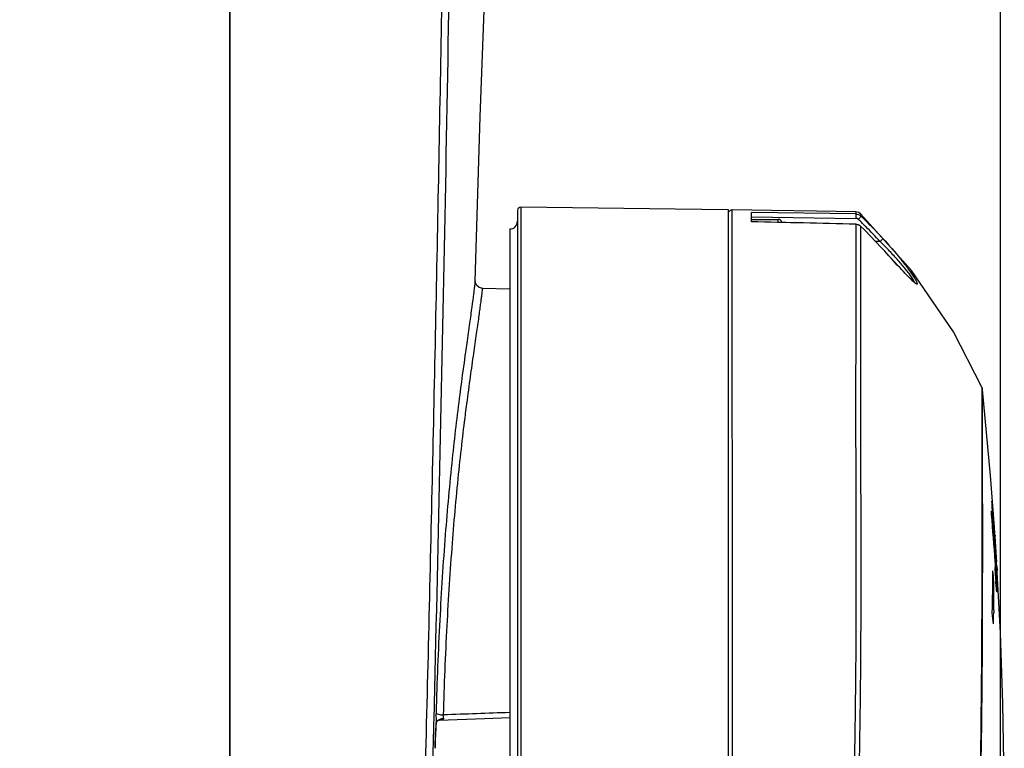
# Model space of a CAD drawing. Header units: millimetres. Extents: x 7426 to 8300, y 123 to 421.
# Tile 112 of 197: x 8063.49 to 8069.91, y 248.1 to 252.85. Entities that reach past the tile are written whole.
import ezdxf

# ---------------------------------------------------------------- set-up
doc = ezdxf.new("R2010")
doc.units = ezdxf.units.MM
doc.layers.add('外形图', color=7, linetype='Continuous')
doc.layers.add('尺寸标注', color=7, linetype='Continuous')
doc.styles.add('微软雅黑', font='msyh.ttc')
doc.dimstyles.new('尺寸标注_1_20比例', dxfattribs={"dimtxt": 1.5, "dimasz": 1.25, "dimexe": 0.5, "dimexo": 0.4, "dimgap": 0.5, "dimtad": 1, "dimdec": 1, "dimlfac": 20, "dimdsep": 46, "dimtxsty": '微软雅黑', "dimcen": 0.09, "dimadec": 0, "dimazin": 0, "dimtp": 0.01, "dimtm": 0.01, "dimtfac": 1, "dimtdec": 1, "dimtofl": 0, "dimtmove": 0, "dimatfit": 3, "dimfxl": 1, "dimtolj": 1, "dimarcsym": 0})

# ---------------------------------------------------------------- blocks, each defined once
blk = doc.blocks.new('*D1254')
at = {"layer": 'Defpoints', "color": 0}
for p in [(8069.8803, 291.5889), (8056.8352, 246.458), (8069.8803, 246.4589)]:
    blk.add_point(p, dxfattribs=at)
at = {"layer": '尺寸标注', "color": 0, "lineweight": -2}
for p, q in [((8056.8352, 246.858), (8056.8352, 292.0889)), ((8069.8803, 246.8589), (8069.8803, 292.0889)), ((8058.0852, 291.5889), (8068.6303, 291.5889))]:
    blk.add_line(p, q, dxfattribs=at)
at = {"layer": '尺寸标注', "color": 0}
for points in [[(8058.0852, 291.7972), (8058.0852, 291.3805), (8056.8352, 291.5889)], [(8068.6303, 291.3805), (8068.6303, 291.7972), (8069.8803, 291.5889)]]:
    blk.add_solid(points, dxfattribs=at)
at = {"layer": '尺寸标注', "color": 0, "insert": (8063.7081, 292.8641), "char_height": 1.5, "attachment_point": 5, "style": '微软雅黑'}
blk.add_mtext('\\A1;\\A1;260', dxfattribs=at)

msp = doc.modelspace()

# ---------------------------------------------------------------- linework, layer by layer
at = {"layer": '外形图', "color": 7, "linetype": 'Continuous'}
for p, q in [((8064.8577, 269.0958), (8064.8577, 242.9472)), ((8064.8577, 242.9472), (8064.8577, 269.0945)), ((8066.7327, 251.6027), (8066.7326, 243.7881)), ((8068.1077, 239.2971), (8068.1077, 251.6101)), ((8068.3895, 251.6057), (8068.1331, 251.6097)), ((8068.938, 251.5826), (8068.2577, 251.5919)), ((8068.2577, 251.5318), (8068.2577, 251.5919)), ((8068.2577, 251.5635), (8068.9384, 251.5542)), ((8068.938, 251.5966), (8068.938, 251.5825)), ((8068.972, 251.5684), (8068.9721, 251.5824)), ((8069.302, 251.2149), (8068.9721, 251.5825)), ((8068.2577, 251.547), (8068.4327, 251.547)), ((8068.4327, 251.5282), (8068.4327, 251.547)), ((8068.9376, 251.5154), (8068.9377, 251.5159)), ((8068.9548, 251.5477), (8068.9621, 251.5407)), ((8068.9548, 251.5477), (8068.9621, 251.5406)), ((8068.9717, 251.5015), (8068.9717, 251.5012)), ((8066.6827, 251.4847), (8066.6827, 243.2064)), ((8069.0965, 251.403), (8069.0683, 251.4029)), ((8069.1132, 251.3543), (8069.1131, 251.3546)), ((8069.1613, 251.3018), (8069.1131, 251.3546)), ((8069.2142, 251.2443), (8069.1613, 251.3018)), ((8069.5754, 250.8141), (8069.302, 251.2149)), ((8066.6827, 251.0931), (8066.5065, 251.0961)), ((8069.7607, 250.4538), (8069.5754, 250.8141)), ((8069.7607, 250.4539), (8069.7605, 250.443)), ((8069.7606, 250.4473), (8069.7605, 250.4387)), ((8069.7647, 250.4387), (8069.7647, 250.4387)), ((8069.8166, 249.8771), (8069.7648, 250.4387)), ((8069.8402, 249.5661), (8069.8166, 249.8771)), ((8069.8235, 249.6465), (8069.8254, 249.6247)), ((8069.8308, 249.6288), (8069.828, 249.6288)), ((8069.8327, 249.6309), (8069.8329, 249.629)), ((8069.8365, 249.5371), (8069.8346, 249.5371)), ((8069.8365, 249.5371), (8069.8352, 249.5541)), ((8069.8362, 249.5332), (8069.8365, 249.5371)), ((8069.8455, 249.4879), (8069.846, 249.481)), ((8069.8548, 249.3419), (8069.846, 249.481)), ((8069.8474, 249.3433), (8069.845, 249.3433)), ((8069.8502, 249.3428), (8069.8512, 249.3253)), ((8069.8512, 249.3253), (8069.8518, 249.3156)), ((8069.8534, 249.3425), (8069.8553, 249.314)), ((8069.8464, 249.2547), (8069.8462, 249.2452)), ((8069.8481, 249.2585), (8069.8467, 249.2766)), ((8069.8518, 249.3156), (8069.8526, 249.3015)), ((8069.8526, 249.3015), (8069.854, 249.2777)), ((8069.854, 249.2777), (8069.8554, 249.2527)), ((8069.8589, 249.2572), (8069.8552, 249.2572)), ((8069.8572, 249.2856), (8069.8589, 249.2572)), ((8069.8595, 249.2326), (8069.8589, 249.2572)), ((8069.8493, 249.2044), (8069.8531, 249.2045)), ((8069.8554, 249.2527), (8069.8558, 249.246)), ((8069.8583, 249.2059), (8069.8596, 249.1835)), ((8069.8805, 248.8508), (8069.8599, 249.246)), ((8069.8386, 249.1829), (8069.8313, 249.183)), ((8069.8374, 248.9976), (8069.8371, 248.9807)), ((8066.1888, 248.263), (8066.1892, 248.2822)), ((8066.2024, 248.247), (8066.2036, 248.2602)), ((8066.2037, 248.2638), (8066.2036, 248.2603)), ((8066.2036, 248.2603), (8066.2036, 248.2602)), ((8066.2236, 248.2814), (8066.2237, 248.2814)), ((8066.1832, 248.0431), (8066.1846, 248.0983)), ((8066.1969, 248.0971), (8066.1967, 248.0971))]:
    msp.add_line(p, q, dxfattribs=at)
for points in [[(8066.4574, 251.1454), (8066.49, 252.2155), (8066.5334, 253.3744), (8066.5951, 254.7437), (8066.6901, 256.4649), (8066.8035, 258.0498), (8066.9123, 259.1993), (8067.0382, 260.2038), (8067.1954, 261.0889), (8067.3893, 261.7881)], [(8066.758, 251.6277), (8066.7457, 251.6246), (8066.7362, 251.6155), (8066.7327, 251.6027)], [(8068.1077, 251.6101), (8067.7602, 251.6151), (8066.758, 251.6277)], [(8068.1331, 251.6097), (8068.1295, 251.6095), (8068.1184, 251.6052), (8068.1106, 251.5963)], [(8068.938, 251.5966), (8068.6816, 251.601), (8068.3895, 251.6057)], [(8068.9721, 251.5824), (8068.9574, 251.5923), (8068.9381, 251.5966)], [(8068.9377, 251.5159), (8068.7283, 251.5211), (8068.4828, 251.5271), (8068.2577, 251.5322)], [(8069.3106, 251.1448), (8069.3003, 251.1544), (8069.2878, 251.1667), (8069.2731, 251.1818), (8069.2559, 251.1996), (8069.2363, 251.2204), (8069.2142, 251.2443)], [(8066.5065, 251.0961), (8066.4834, 251.1022), (8066.4659, 251.1182), (8066.459, 251.1336), (8066.4577, 251.1408), (8066.4575, 251.1435), (8066.4574, 251.1447), (8066.4574, 251.1451)], [(8069.324, 251.1338), (8069.3243, 251.1336), (8069.3234, 251.1342), (8069.3185, 251.138), (8069.3106, 251.1448)], [(8069.7647, 250.4387), (8069.7646, 250.4392), (8069.7637, 250.4446), (8069.7618, 250.4509), (8069.7607, 250.4538)], [(8069.8675, 246.1818), (8069.893, 246.7361), (8069.9058, 247.3043), (8069.9061, 247.8832), (8069.8968, 248.3905), (8069.8805, 248.8508)], [(8066.2237, 248.2814), (8066.5191, 248.2922), (8066.6827, 248.2978)], [(8066.1969, 248.0971), (8066.1969, 248.1109), (8066.1985, 248.184), (8066.2024, 248.247)], [(8066.2036, 248.2603), (8066.2042, 248.2633), (8066.2079, 248.2706), (8066.2147, 248.2775), (8066.2221, 248.2811), (8066.2236, 248.2814)]]:
    msp.add_lwpolyline(points, dxfattribs=at)
for centre, radius, start, end in [((7448.5098, 263.5477), 617.868, 358.5842651, 359.1932146), ((8066.4584, 248.9664), 3.6177, 42.772, 45.99008), ((8066.6827, 251.5347), 0.05, 270, 0), ((8063.1117, 23.9904), 227.5996, 88.533229, 88.704403), ((8068.4327, 251.522), 0.025, 13.48845, 90), ((8066.4297, 248.9337), 3.6345, 45.29022, 45.83037), ((8066.397, 248.8805), 3.6741, 42.33058, 45.51167), ((8066.397, 248.8801), 3.6741, 42.33058, 45.51167), ((8066.4395, 248.9436), 3.6206, 44.91564, 45.29012), ((8066.4592, 248.9632), 3.5928, 42.77273, 44.91678), ((8068.0649, 250.3271), 1.4906, 44.4324, 46.20207), ((8068.2491, 249.7031), 1.5754, 357.13989, 357.94275), ((8073.6476, 249.8813), 3.8279, 183.42222, 184.01463), ((8066.4288, 249.3627), 3.4145, 4.86246, 5.17232), ((8064.7679, 249.2202), 5.0815, 4.63628, 4.87584), ((8047.3988, 247.6866), 22.5074, 4.1487, 4.93931), ((8047.4373, 247.7304), 22.4681, 4.11643, 4.83631), ((8081.4168, 250.4181), 11.6156, 183.9728, 184.40822), ((8067.6687, 249.4187), 2.1727, 4.51005, 5.12057), ((8065.4177, 249.2365), 4.431, 4.14061, 4.56943), ((8069.3289, 249.574), 0.5089, 354.50893, 355.39588), ((8063.9391, 249.128), 5.9136, 3.76992, 4.15458), ((8061.2071, 248.9481), 8.6515, 3.37453, 3.76927), ((8069.1323, 249.5168), 0.7096, 3.16107, 3.98451), ((8058.6634, 248.7617), 11.2032, 3.76504, 3.92285), ((8066.0084, 249.2682), 3.8432, 3.70421, 4.13195), ((8058.7101, 248.7643), 11.1565, 3.60072, 3.7675), ((8034.0792, 247.3422), 35.827, 3.20109, 3.38465), ((8061.7587, 248.8656), 8.1071, 3.17985, 3.34279), ((8061.1792, 249.2293), 8.6522, 358.35505, 0.17016), ((8055.9978, 247.8486), 13.9049, 5.50647, 5.80466), ((8066.2528, 249.3194), 3.5941, 358.96792, 359.31702), ((8061.4745, 248.6982), 8.3954, 3.89417, 4.21232), ((8062.977, 248.8284), 6.8896, 3.7676, 4.01338), ((8067.109, 249.0832), 2.7477, 3.36036, 3.86401), ((8062.4936, 248.7939), 7.3743, 3.58072, 3.78806), ((8073.4964, 249.5151), 3.6486, 183.13808, 183.3674), ((8064.135, 248.8974), 5.7296, 3.33506, 3.57373), ((8063.8028, 248.9147), 6.0657, 3.50592, 3.77508), ((8077.5338, 249.8173), 7.7089, 184.25537, 184.49148), ((8079.6639, 249.9682), 9.8443, 184.39663, 184.55382), ((8065.3205, 248.9658), 4.5421, 2.83801, 3.34303), ((8067.9416, 249.2012), 1.9182, 0.20471, 0.93797), ((8068.0136, 249.2015), 1.8461, 359.44211, 0.2046), ((8060.8765, 249.147), 8.9621, 359.04466, 0.22952), ((8056.756, 247.5854), 13.1462, 5.77773, 6.09331), ((8061.4238, 249.1425), 8.4149, 358.40901, 358.89813), ((8066.8296, 248.3097), 0.6277, 178.20854, 182.72344), ((8070.1818, 144.9105), 103.479, 91.937776, 92.176945), ((8066.726, 248.3049), 0.5239, 182.72909, 184.49889), ((8067.9762, 248.1125), 1.7793, 177.60839, 177.72333), ((8069.5583, 248.0887), 3.3616, 179.6401, 179.85732)]:
    msp.add_arc(centre, radius, start, end, dxfattribs=at)
for points, knots in [([(8066.0941, 246.4537), (8066.1126, 247.141), (8066.1484, 248.5027), (8066.1949, 250.5428), (8066.2352, 252.5791), (8066.2627, 254.2852), (8066.2812, 255.6583), (8066.2934, 256.694), (8066.3041, 257.7323), (8066.3129, 258.7727), (8066.3201, 259.8146), (8066.3276, 260.8578), (8066.33, 261.7276), (8066.3323, 262.4237), (8066.3481, 262.7718), (8066.3643, 262.9451)], [0, 0, 0, 0, 0.12506, 0.247749, 0.37114, 0.495499, 0.558092, 0.620909, 0.683876, 0.746958, 0.810137, 0.873387, 0.936684, 0.968341, 1, 1, 1, 1]), ([(8066.7591, 243.9626), (8066.7595, 244.1709), (8066.7584, 244.5859), (8066.7578, 245.2066), (8066.7578, 245.8292), (8066.7578, 246.6756), (8066.7578, 247.5273), (8066.7578, 248.3708), (8066.7579, 248.9728), (8066.7579, 249.5363), (8066.7579, 250.0496), (8066.7579, 250.5027), (8066.758, 250.8385), (8066.758, 251.0705), (8066.758, 251.2147), (8066.758, 251.3376), (8066.758, 251.439), (8066.758, 251.5175), (8066.7581, 251.5706), (8066.758, 251.5994), (8066.7581, 251.6161), (8066.7578, 251.6202), (8066.7581, 251.6286), (8066.758, 251.6277)], [0, 0, 0, 0, 0.081511, 0.162434, 0.242911, 0.325195, 0.493719, 0.576244, 0.655328, 0.729355, 0.796762, 0.856233, 0.906694, 0.928205, 0.947042, 0.963107, 0.976327, 0.986655, 0.994059, 0.996655, 0.998513, 0.999628, 1, 1, 1, 1]), ([(8068.1403, 241.5968), (8068.1393, 241.8514), (8068.139, 242.3607), (8068.1361, 243.3779), (8068.1355, 244.3932), (8068.1341, 245.4091), (8068.1344, 246.1822), (8068.134, 246.9695), (8068.134, 247.761), (8068.1338, 248.5321), (8068.1337, 249.1505), (8068.1336, 249.6165), (8068.1335, 249.9377), (8068.1335, 250.2364), (8068.1334, 250.5103), (8068.1333, 250.7576), (8068.1333, 250.976), (8068.1332, 251.1392), (8068.1332, 251.2538), (8068.1332, 251.3274), (8068.1332, 251.3926), (8068.1332, 251.4492), (8068.1331, 251.4972), (8068.1331, 251.5318), (8068.1331, 251.5552), (8068.1331, 251.5694), (8068.1331, 251.5815), (8068.1331, 251.5913), (8068.1331, 251.5991), (8068.1332, 251.6039), (8068.133, 251.6072), (8068.1333, 251.6081), (8068.1328, 251.6099), (8068.1331, 251.6097)], [0, 0, 0, 0, 0.076278, 0.1526, 0.304768, 0.38046, 0.456996, 0.536402, 0.616331, 0.694163, 0.767425, 0.801609, 0.833776, 0.863672, 0.891096, 0.915854, 0.937743, 0.956552, 0.964738, 0.972093, 0.978604, 0.984263, 0.989061, 0.99299, 0.994628, 0.99605, 0.997254, 0.998241, 0.999009, 0.999559, 0.999752, 0.99989, 1, 1, 1, 1]), ([(8068.938, 251.5826), (8068.9384, 251.5817), (8068.9382, 251.5784), (8068.9386, 251.5725), (8068.9385, 251.5639), (8068.9385, 251.5575), (8068.9384, 251.5542)], [0, 0, 0, 0, 0.100426, 0.327299, 0.645008, 1, 1, 1, 1]), ([(8068.972, 251.5684), (8068.9723, 251.5675), (8068.9702, 251.5647), (8068.9673, 251.5602), (8068.9618, 251.5539), (8068.9577, 251.5495), (8068.9554, 251.5472)], [0, 0, 0, 0, 0.101126, 0.324001, 0.640032, 1, 1, 1, 1]), ([(8068.9376, 251.5154), (8068.9373, 251.4431), (8068.9375, 251.2546), (8068.9379, 250.8186), (8068.9362, 250.1361), (8068.9397, 249.3902), (8068.9384, 248.703), (8068.9321, 248.1401), (8068.9196, 247.5598), (8068.9082, 247.1682), (8068.9013, 246.9712)], [0, 0, 0, 0, 0.047739, 0.124463, 0.287782, 0.498291, 0.61682, 0.741391, 0.86988, 1, 1, 1, 1]), ([(8068.9336, 246.9726), (8068.9431, 247.2339), (8068.9581, 247.7501), (8068.9714, 248.5071), (8068.9734, 249.2216), (8068.9717, 249.8713), (8068.971, 250.4358), (8068.9722, 250.8972), (8068.9717, 251.2408), (8068.9713, 251.4288), (8068.9715, 251.501)], [0, 0, 0, 0, 0.173181, 0.342064, 0.501505, 0.646501, 0.772402, 0.875438, 0.952176, 1, 1, 1, 1]), ([(8069.1141, 251.4232), (8069.1144, 251.4223), (8069.1122, 251.4195), (8069.1091, 251.4153), (8069.1033, 251.4093), (8069.0989, 251.4052), (8069.0965, 251.403)], [0, 0, 0, 0, 0.100266, 0.322483, 0.638787, 1, 1, 1, 1]), ([(8069.1141, 251.4232), (8069.1545, 251.3795), (8069.2114, 251.3138), (8069.2781, 251.2274), (8069.3067, 251.1867), (8069.3187, 251.1678)], [0, 0, 0, 0, 0.544753, 0.794914, 1, 1, 1, 1]), ([(8069.3095, 251.1451), (8069.2961, 251.1576), (8069.2669, 251.1874), (8069.2015, 251.2572), (8069.1495, 251.3144), (8069.1132, 251.3543)], [0, 0, 0, 0, 0.191624, 0.43571, 1, 1, 1, 1]), ([(8069.314, 251.1516), (8069.3056, 251.1662), (8069.2815, 251.1991), (8069.2393, 251.2517), (8069.1868, 251.3105), (8069.1491, 251.3506), (8069.1294, 251.3706)], [0, 0, 0, 0, 0.176311, 0.424381, 0.706104, 1, 1, 1, 1]), ([(8066.4575, 251.145), (8066.4576, 251.1554), (8066.4504, 251.089), (8066.4461, 251.0591), (8066.4341, 250.9657), (8066.4197, 250.8639), (8066.3925, 250.6708), (8066.352, 250.3777), (8066.303, 249.9612), (8066.2587, 249.4709), (8066.2236, 248.9185), (8066.2081, 248.531), (8066.2023, 248.3294)], [0, 0, 0, 0, 0.010934, 0.0306, 0.05961, 0.097775, 0.144801, 0.26387, 0.413186, 0.588758, 0.786071, 1, 1, 1, 1]), ([(8069.3187, 251.1678), (8069.3244, 251.1587), (8069.3317, 251.1468), (8069.3379, 251.133), (8069.339, 251.1284), (8069.339, 251.1261), (8069.3375, 251.1247), (8069.3354, 251.1251), (8069.3328, 251.1263), (8069.3294, 251.1284), (8069.3253, 251.1313), (8069.3185, 251.1369), (8069.3132, 251.1416), (8069.3095, 251.1451)], [0, 0, 0, 0, 0.387602, 0.502228, 0.538649, 0.562515, 0.579563, 0.601952, 0.636097, 0.683448, 0.744115, 0.817589, 1, 1, 1, 1]), ([(8069.3198, 251.1369), (8069.32, 251.1388), (8069.318, 251.144), (8069.3156, 251.1486), (8069.314, 251.1516)], [0, 0, 0, 0, 0.362274, 1, 1, 1, 1]), ([(8066.2511, 248.3148), (8066.257, 248.509), (8066.2716, 248.8826), (8066.3057, 249.4161), (8066.3425, 249.8266), (8066.3754, 250.1229), (8066.3995, 250.3181), (8066.4229, 250.4933), (8066.4446, 250.6476), (8066.4637, 250.78), (8066.4774, 250.8762), (8066.4864, 250.9416), (8066.4918, 250.9818), (8066.4963, 251.0159), (8066.4998, 251.0439), (8066.5025, 251.0657), (8066.5042, 251.0802), (8066.5053, 251.0884), (8066.5057, 251.0926), (8066.5064, 251.0946), (8066.5063, 251.0961), (8066.5065, 251.0961)], [0, 0, 0, 0, 0.208499, 0.401348, 0.573675, 0.650837, 0.721339, 0.784761, 0.840644, 0.888594, 0.9283, 0.944968, 0.959472, 0.971787, 0.981892, 0.989773, 0.995421, 0.997405, 0.99883, 0.999693, 1, 1, 1, 1]), ([(8069.7605, 250.443), (8069.7601, 250.4036), (8069.7599, 250.2832), (8069.7601, 250.0434), (8069.7601, 249.6898), (8069.7596, 249.0343), (8069.7553, 248.0652), (8069.7326, 247.2495), (8069.7142, 246.8168)], [0, 0, 0, 0, 0.032612, 0.099598, 0.198346, 0.325136, 0.641767, 1, 1, 1, 1]), ([(8069.72, 246.8182), (8069.7299, 247.0469), (8069.7458, 247.4992), (8069.7594, 248.1605), (8069.7638, 248.6889), (8069.765, 249.0826), (8069.7652, 249.3482), (8069.7652, 249.5899), (8069.765, 249.8048), (8069.7648, 249.9907), (8069.7646, 250.1266), (8069.7645, 250.2193), (8069.7645, 250.2764), (8069.7645, 250.3251), (8069.7645, 250.3648), (8069.7645, 250.3965), (8069.7646, 250.4158), (8069.7646, 250.429), (8069.7648, 250.4324), (8069.7645, 250.4401), (8069.7648, 250.4387)], [0, 0, 0, 0, 0.189646, 0.374975, 0.547957, 0.627436, 0.701071, 0.768053, 0.827628, 0.879144, 0.922072, 0.940174, 0.955967, 0.969404, 0.980444, 0.989052, 0.995195, 0.997332, 0.998843, 1, 1, 1, 1]), ([(8069.8244, 249.7036), (8069.8244, 249.7049), (8069.8244, 249.7067), (8069.8246, 249.7082), (8069.8247, 249.7089), (8069.8248, 249.7089)], [0, 0, 0, 0, 0.735106, 0.926362, 1, 1, 1, 1]), ([(8069.8244, 249.7036), (8069.8244, 249.7011), (8069.8247, 249.6842), (8069.8256, 249.6672), (8069.8265, 249.6528)], [0, 0, 0, 0, 0.148791, 1, 1, 1, 1]), ([(8069.8248, 249.7089), (8069.825, 249.7089), (8069.8252, 249.7079), (8069.8255, 249.7066), (8069.8259, 249.7036), (8069.8265, 249.6997), (8069.8271, 249.6942), (8069.8281, 249.6844), (8069.8288, 249.6763), (8069.8294, 249.6705)], [0, 0, 0, 0, 0.014762, 0.056357, 0.127849, 0.231928, 0.371458, 0.547653, 1, 1, 1, 1]), ([(8069.8311, 249.6135), (8069.831, 249.617), (8069.8308, 249.622), (8069.8305, 249.627), (8069.8307, 249.6285)], [0, 0, 0, 0, 0.700884, 1, 1, 1, 1]), ([(8069.8307, 249.6285), (8069.8307, 249.6286), (8069.8307, 249.6287), (8069.8308, 249.6288), (8069.8308, 249.6288)], [0, 0, 0, 0, 0.705551, 1, 1, 1, 1]), ([(8069.8308, 249.6288), (8069.8311, 249.6288), (8069.831, 249.6268), (8069.8317, 249.6246), (8069.832, 249.6191), (8069.8325, 249.615), (8069.8327, 249.6126)], [0, 0, 0, 0, 0.055966, 0.231218, 0.546295, 1, 1, 1, 1]), ([(8069.8323, 249.5945), (8069.8322, 249.5963), (8069.8318, 249.6026), (8069.8314, 249.609), (8069.8311, 249.6135)], [0, 0, 0, 0, 0.282372, 1, 1, 1, 1]), ([(8069.8352, 249.5541), (8069.835, 249.5576), (8069.8339, 249.571), (8069.833, 249.5845), (8069.8323, 249.5945)], [0, 0, 0, 0, 0.255151, 1, 1, 1, 1]), ([(8069.8445, 249.465), (8069.8452, 249.4542), (8069.8478, 249.4119), (8069.8502, 249.3697), (8069.852, 249.3383)], [0, 0, 0, 0, 0.256806, 1, 1, 1, 1]), ([(8069.852, 249.2112), (8069.8517, 249.2142), (8069.8502, 249.2299), (8069.849, 249.2457), (8069.8481, 249.2585)], [0, 0, 0, 0, 0.189413, 1, 1, 1, 1]), ([(8069.852, 249.2443), (8069.8522, 249.2409), (8069.8528, 249.23), (8069.8533, 249.2192), (8069.8534, 249.2117)], [0, 0, 0, 0, 0.314388, 1, 1, 1, 1]), ([(8069.8531, 249.2045), (8069.8529, 249.2045), (8069.8528, 249.2053), (8069.8526, 249.2063), (8069.8523, 249.2086), (8069.8521, 249.2102), (8069.852, 249.2112)], [0, 0, 0, 0, 0.06179, 0.244061, 0.560383, 1, 1, 1, 1]), ([(8069.8534, 249.2117), (8069.8534, 249.2107), (8069.8534, 249.209), (8069.8534, 249.2066), (8069.8532, 249.2055), (8069.8533, 249.2045), (8069.8531, 249.2045)], [0, 0, 0, 0, 0.42602, 0.727136, 0.921739, 1, 1, 1, 1]), ([(8069.857, 249.1907), (8069.8576, 249.1797), (8069.8583, 249.1645), (8069.8588, 249.1461), (8069.8591, 249.136), (8069.859, 249.1285), (8069.859, 249.1225), (8069.8585, 249.1198), (8069.8586, 249.1171), (8069.8581, 249.1171)], [0, 0, 0, 0, 0.447383, 0.618237, 0.753098, 0.854782, 0.929752, 0.980095, 1, 1, 1, 1]), ([(8069.8581, 249.1171), (8069.8577, 249.1171), (8069.8575, 249.1192), (8069.8567, 249.1219), (8069.8561, 249.1279), (8069.8552, 249.1357), (8069.8542, 249.1459), (8069.8526, 249.1632), (8069.8515, 249.177), (8069.8507, 249.1866)], [0, 0, 0, 0, 0.016564, 0.063834, 0.144031, 0.258134, 0.406636, 0.584359, 1, 1, 1, 1]), ([(8066.2023, 248.3293), (8066.2035, 248.326), (8066.213, 248.3206), (8066.222, 248.3184), (8066.228, 248.3172)], [0, 0, 0, 0, 0.366906, 1, 1, 1, 1]), ([(8066.2511, 248.2929), (8066.2516, 248.2907), (8066.2489, 248.286), (8066.2429, 248.284), (8066.2347, 248.282), (8066.2282, 248.2816), (8066.2239, 248.2814)], [0, 0, 0, 0, 0.21421, 0.396564, 0.591554, 1, 1, 1, 1]), ([(8066.2037, 248.2638), (8066.2031, 248.258), (8066.2007, 248.2324), (8066.1993, 248.2067), (8066.1985, 248.1868)], [0, 0, 0, 0, 0.224204, 1, 1, 1, 1]), ([(8066.2037, 248.2638), (8066.204, 248.2662), (8066.2084, 248.2775), (8066.2196, 248.2844), (8066.2283, 248.2878)], [0, 0, 0, 0, 0.207714, 1, 1, 1, 1]), ([(8066.1983, 248.1832), (8066.1981, 248.1773), (8066.1973, 248.1528), (8066.1969, 248.1283), (8066.1968, 248.1098)], [0, 0, 0, 0, 0.242738, 1, 1, 1, 1])]:
    msp.add_open_spline(points, degree=3, knots=knots, dxfattribs=at)
for points in [[(8068.938, 251.5825), (8068.9502, 251.5823), (8068.9632, 251.5769), (8068.972, 251.5684)], [(8068.9717, 251.5012), (8068.9628, 251.5098), (8068.9499, 251.5152), (8068.9376, 251.5154)], [(8068.9377, 251.5159), (8068.95, 251.5156), (8068.9629, 251.5101), (8068.9717, 251.5015)], [(8068.9548, 251.5477), (8068.9506, 251.5518), (8068.9443, 251.5541), (8068.9384, 251.5542)], [(8069.8416, 249.5452), (8069.8409, 249.5547), (8069.8402, 249.5643), (8069.8395, 249.5738)], [(8069.8454, 249.4879), (8069.8447, 249.4975), (8069.8441, 249.507), (8069.8435, 249.5165)], [(8069.8474, 249.3433), (8069.8482, 249.3324), (8069.849, 249.3215), (8069.8497, 249.3106)], [(8069.8558, 249.246), (8069.8566, 249.2326), (8069.8574, 249.2192), (8069.8583, 249.2059)], [(8066.228, 248.3172), (8066.2356, 248.3158), (8066.2433, 248.3151), (8066.2511, 248.3148)], [(8066.2283, 248.2878), (8066.2356, 248.2906), (8066.2433, 248.2923), (8066.2511, 248.2929)], [(8066.2511, 248.2929), (8066.25, 248.2976), (8066.2499, 248.3024), (8066.2502, 248.3072)], [(8066.2502, 248.3072), (8066.2503, 248.3098), (8066.2506, 248.3123), (8066.2511, 248.3148)], [(8066.1846, 248.0983), (8066.186, 248.1532), (8066.1874, 248.2081), (8066.1888, 248.263)]]:
    msp.add_open_spline(points, degree=3, dxfattribs=at)

# ---------------------------------------------------------------- dimensions: what is measured, and where the dimension line sits
at = {"layer": '尺寸标注'}
dim = msp.add_linear_dim(base=(8069.8803, 291.5889), p1=(8056.8352, 246.458), p2=(8069.8803, 246.4589), text='\\A1;260', dimstyle='尺寸标注_1_20比例', override={"dimtxsty": '微软雅黑'}, dxfattribs=at)
dim.commit()
dim.dimension.update_dxf_attribs({"geometry": '*D1254', "text_midpoint": (8063.7081, 291.5889), "dimtype": 160})

doc.saveas('drawing.dxf')
